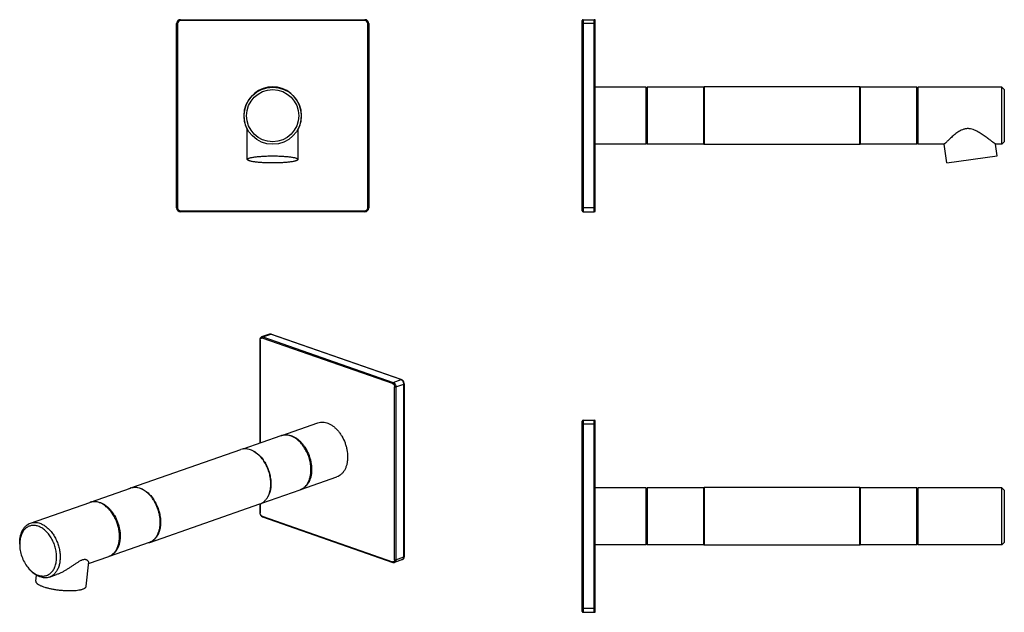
# Model space of a CAD drawing. Header units: millimetres. Extents: x -754 to -241, y 79 to 388.
import ezdxf

# ---------------------------------------------------------------- set-up
doc = ezdxf.new("R2010")
doc.units = ezdxf.units.MM
doc.header["$LTSCALE"] = 23.1
doc.layers.get('0').update_dxf_attribs({"linetype": 'CONTINUOUS'})

msp = doc.modelspace()

# ---------------------------------------------------------------- linework, layer by layer
at = {"color": 7, "linetype": 'CONTINUOUS'}
for p, q in [((-672.31, 289.52), (-672.31, 385.52)), ((-671.81, 385.52), (-672.31, 385.52)), ((-671.81, 385.52), (-671.81, 289.52)), ((-670.31, 387.52), (-670.31, 387.02)), ((-670.31, 387.52), (-574.31, 387.52)), ((-574.31, 387.02), (-670.31, 387.02)), ((-574.31, 387.02), (-574.31, 387.52)), ((-572.81, 289.52), (-572.81, 385.52)), ((-572.31, 385.52), (-572.81, 385.52)), ((-572.31, 385.52), (-572.31, 289.52)), ((-461.11, 288.02), (-461.11, 387.02)), ((-454.31, 385.52), (-461.11, 385.52)), ((-460.61, 387.52), (-460.61, 287.52)), ((-460.61, 387.52), (-454.81, 387.52)), ((-454.81, 287.52), (-454.81, 387.52)), ((-454.31, 288.02), (-454.31, 387.02)), ((-427.81, 352.42), (-454.31, 352.42)), ((-427.81, 322.62), (-427.81, 352.42)), ((-427.31, 352.02), (-427.81, 352.02)), ((-427.31, 352.42), (-427.31, 322.62)), ((-397.81, 352.42), (-427.31, 352.42)), ((-397.81, 352.42), (-397.64, 352.52)), ((-397.81, 322.62), (-397.81, 352.42)), ((-397.64, 352.52), (-397.64, 322.52)), ((-316.49, 352.52), (-397.64, 352.52)), ((-316.31, 352.42), (-316.49, 352.52)), ((-316.49, 322.52), (-316.49, 352.52)), ((-286.81, 352.42), (-316.31, 352.42)), ((-316.31, 352.42), (-316.31, 322.62)), ((-286.81, 322.62), (-286.81, 352.42)), ((-286.31, 352.02), (-286.81, 352.02)), ((-242.61, 352.42), (-286.31, 352.42)), ((-286.31, 352.42), (-286.31, 322.62)), ((-241.31, 351.12), (-242.61, 352.42)), ((-242.61, 322.62), (-242.61, 352.42)), ((-241.31, 351.12), (-241.31, 323.92)), ((-635.51, 314.74), (-635.51, 330.63)), ((-609.11, 314.74), (-609.11, 330.63)), ((-241.31, 323.92), (-242.61, 322.62)), ((-427.81, 322.62), (-454.31, 322.62)), ((-427.31, 323.02), (-427.81, 323.02)), ((-397.81, 322.62), (-427.31, 322.62)), ((-397.81, 322.62), (-397.64, 322.52)), ((-316.49, 322.52), (-397.64, 322.52)), ((-316.31, 322.62), (-316.49, 322.52)), ((-286.81, 322.62), (-316.31, 322.62)), ((-286.31, 323.02), (-286.81, 323.02)), ((-272.65, 322.62), (-286.31, 322.62)), ((-271.19, 312.9), (-272.56, 322.71)), ((-245.04, 316.58), (-245.9, 322.71)), ((-242.61, 322.62), (-245.79, 322.62)), ((-271.19, 312.9), (-245.04, 316.58)), ((-672.31, 289.52), (-671.81, 289.52)), ((-670.31, 288.02), (-670.31, 287.52)), ((-670.31, 288.02), (-574.31, 288.02)), ((-574.31, 287.52), (-670.31, 287.52)), ((-574.31, 287.52), (-574.31, 288.02)), ((-572.81, 289.52), (-572.31, 289.52)), ((-454.31, 289.52), (-461.11, 289.52)), ((-460.61, 287.52), (-454.81, 287.52)), ((-628.97, 220.81), (-628.97, 167.02)), ((-628.82, 220.69), (-628.82, 167.07)), ((-623.96, 223.76), (-628.06, 222.33)), ((-559.88, 198.06), (-627.76, 221.72)), ((-627.41, 222.31), (-623.3, 223.74)), ((-627.41, 222.31), (-559.52, 198.65)), ((-555.42, 200.08), (-623.3, 223.74)), ((-623.14, 223.75), (-555.26, 200.09)), ((-559.52, 198.65), (-555.42, 200.08)), ((-558.82, 106.31), (-558.82, 196.28)), ((-558.11, 196.28), (-554.01, 197.71)), ((-558.11, 196.28), (-558.11, 106.31)), ((-554.01, 107.74), (-554.01, 197.71)), ((-553.86, 197.84), (-553.86, 107.86)), ((-617.46, 171.03), (-598.72, 177.57)), ((-461.11, 79.42), (-461.11, 178.42)), ((-454.31, 176.92), (-461.11, 176.92)), ((-460.61, 178.92), (-460.61, 78.92)), ((-460.61, 178.92), (-454.81, 178.92)), ((-454.81, 78.92), (-454.81, 178.92)), ((-454.31, 79.42), (-454.31, 178.42)), ((-637.72, 163.97), (-617.81, 170.91)), ((-609.47, 168.85), (-609.45, 168.83)), ((-696.21, 143.69), (-638.83, 163.69)), ((-633.34, 163.37), (-633.89, 163.59)), ((-607.65, 142.89), (-588.91, 149.43)), ((-427.81, 143.82), (-454.31, 143.82)), ((-427.81, 114.02), (-427.81, 143.82)), ((-427.31, 143.82), (-427.31, 114.02)), ((-397.81, 143.82), (-427.31, 143.82)), ((-397.81, 143.82), (-397.64, 143.92)), ((-397.81, 114.02), (-397.81, 143.82)), ((-397.64, 143.92), (-397.64, 113.92)), ((-316.49, 143.92), (-397.64, 143.92)), ((-316.31, 143.82), (-316.49, 143.92)), ((-316.49, 113.92), (-316.49, 143.92)), ((-286.81, 143.82), (-316.31, 143.82)), ((-316.31, 143.82), (-316.31, 114.02)), ((-286.81, 114.02), (-286.81, 143.82)), ((-242.61, 143.82), (-286.31, 143.82)), ((-286.31, 143.82), (-286.31, 114.02)), ((-241.31, 142.52), (-242.61, 143.82)), ((-242.61, 114.02), (-242.61, 143.82)), ((-717.16, 136.28), (-696.3, 143.55)), ((-627.99, 135.8), (-608.01, 142.77)), ((-607.66, 142.9), (-607.64, 142.91)), ((-427.31, 143.42), (-427.81, 143.42)), ((-286.31, 143.42), (-286.81, 143.42)), ((-241.31, 142.52), (-241.31, 115.32)), ((-748.42, 125.39), (-717.52, 136.16)), ((-686.34, 115.36), (-628.95, 135.36)), ((-628.97, 135.36), (-628.97, 130.83)), ((-628.82, 135.42), (-628.82, 130.71)), ((-627.76, 128.93), (-559.88, 105.27)), ((-627.57, 128.58), (-559.69, 104.92)), ((-754.05, 114.35), (-754.05, 114.99)), ((-707.35, 108.14), (-686.49, 115.41)), ((-427.81, 114.02), (-454.31, 114.02)), ((-427.31, 114.42), (-427.81, 114.42)), ((-397.81, 114.02), (-427.31, 114.02)), ((-397.81, 114.02), (-397.64, 113.92)), ((-316.49, 113.92), (-397.64, 113.92)), ((-316.31, 114.02), (-316.49, 113.92)), ((-286.81, 114.02), (-316.31, 114.02)), ((-286.31, 114.42), (-286.81, 114.42)), ((-242.61, 114.02), (-286.31, 114.02)), ((-241.31, 115.32), (-242.61, 114.02)), ((-718.2, 104.36), (-707.71, 108.02)), ((-558.11, 106.31), (-554.01, 107.74)), ((-719.42, 92.45), (-718.12, 105.16)), ((-554.76, 106.34), (-558.87, 104.91)), ((-749.88, 102.39), (-749.48, 101.89)), ((-749.49, 101.92), (-749.47, 101.9)), ((-745.68, 95.13), (-745.37, 98.22)), ((-738.61, 97.25), (-734.8, 98.58)), ((-454.31, 80.92), (-461.11, 80.92)), ((-460.61, 78.92), (-454.81, 78.92))]:
    msp.add_line(p, q, dxfattribs=at)
for radius in [14.9, 13.6]:
    msp.add_circle((-622.31, 337.52), radius, dxfattribs=at)
for centre, radius, start, end in [((-670.31, 385.52), 2, 90, 180), ((-670.31, 385.52), 1.5, 90, 180), ((-574.31, 385.52), 2, 0, 90), ((-574.31, 385.52), 1.5, 0, 90), ((-460.61, 387.02), 0.5, 90, 180), ((-454.81, 387.02), 0.5, 0, 90), ((-622.31, 337.52), 15, 331.7432, 208.2568), ((-670.31, 289.52), 2, 180, 270), ((-670.31, 289.52), 1.5, 180, 270), ((-574.31, 289.52), 2, 270, 0), ((-574.31, 289.52), 1.5, 270, 360), ((-460.61, 288.02), 0.5, 180, 270), ((-454.81, 288.02), 0.5, 270, 360), ((-623.67, 222.92), 0.882, 102.3809, 109.2095), ((-623.59, 222.49), 1.33, 77.2871, 80.0241), ((-623.6, 222.42), 1.41, 70.7635, 77.2351), ((-623.21, 223.54), 0.221, 70.7963, 79.0593), ((-460.61, 178.42), 0.5, 90, 180), ((-454.81, 178.42), 0.5, 0, 90), ((-615.66, 164.72), 6.55, 105.9435, 109.2163), ((-615.3, 164.85), 6.55, 109.2162, 110.5454), ((-694.02, 137.41), 6.65, 110.4067, 118.3808), ((-694.04, 137.47), 6.59, 109.218, 110.3885), ((-610.16, 148.96), 6.55, 289.218, 292.489), ((-609.81, 149.08), 6.55, 287.6821, 289.2161), ((-715.36, 129.97), 6.55, 105.9557, 109.2155), ((-715.01, 130.1), 6.55, 109.2173, 110.5136), ((-715.81, 126.9), 9.7, 68.2994, 70.7678), ((-627.5, 128.79), 0.222, 241.6544, 250.7632), ((-737.55, 114.35), 16.5, 177.773, 180.0113), ((-688.52, 121.63), 6.63, 279.278, 288.0683), ((-688.51, 121.58), 6.59, 288.0754, 289.2179), ((-709.87, 114.21), 6.55, 289.2176, 292.487), ((-709.51, 114.33), 6.55, 287.3883, 289.2171), ((-736.86, 112.73), 16.63, 218.4308, 220.5267), ((-460.61, 79.42), 0.5, 180, 270), ((-454.81, 79.42), 0.5, 270, 360)]:
    msp.add_arc(centre, radius, start, end, dxfattribs=at)
for points, knots in [([(-245.79, 322.62), (-245.9, 322.71), (-246.33, 323.04), (-247.24, 323.75), (-248.61, 324.79), (-250.32, 326.06), (-251.93, 327.2), (-253.34, 328.12), (-254.48, 328.81), (-255.66, 329.46), (-256.92, 330.05), (-258.24, 330.52), (-259.4, 330.76), (-260.35, 330.81), (-261.06, 330.78), (-261.77, 330.67), (-262.68, 330.43), (-263.75, 329.99), (-264.94, 329.32), (-266.04, 328.57), (-267.06, 327.79), (-268, 327.01), (-269.13, 326.03), (-270.32, 324.91), (-271.48, 323.79), (-272.22, 323.05), (-272.56, 322.71), (-272.65, 322.62)], [0, 0, 0, 0, 0.013543, 0.051254, 0.106954, 0.174901, 0.251023, 0.291281, 0.332673, 0.375012, 0.418149, 0.461946, 0.50623, 0.528495, 0.550761, 0.572966, 0.595048, 0.638625, 0.681245, 0.722683, 0.762708, 0.801052, 0.837397, 0.902507, 0.95426, 0.98813, 1, 1, 1, 1]), ([(-635.51, 314.74), (-635.51, 314.77), (-635.5, 314.84), (-635.45, 314.93), (-635.37, 315.02), (-635.26, 315.11), (-635.11, 315.19), (-634.94, 315.28), (-634.73, 315.37), (-634.41, 315.48), (-633.92, 315.62), (-633.26, 315.77), (-632.49, 315.92), (-631.62, 316.05), (-630.66, 316.17), (-629.63, 316.27), (-628.52, 316.37), (-626.93, 316.47), (-624.86, 316.56), (-622.31, 316.59), (-619.77, 316.56), (-617.7, 316.47), (-616.11, 316.37), (-615, 316.27), (-613.97, 316.17), (-613.01, 316.05), (-612.14, 315.92), (-611.37, 315.77), (-610.71, 315.62), (-610.22, 315.48), (-609.89, 315.37), (-609.69, 315.28), (-609.52, 315.19), (-609.37, 315.11), (-609.26, 315.02), (-609.18, 314.93), (-609.13, 314.84), (-609.11, 314.77), (-609.11, 314.74)], [0, 0, 0, 0, 0.003373, 0.007125, 0.011532, 0.016765, 0.022921, 0.03005, 0.038178, 0.047314, 0.068593, 0.093792, 0.12273, 0.155169, 0.190826, 0.229379, 0.270473, 0.313727, 0.405076, 0.5, 0.594924, 0.686273, 0.729527, 0.770621, 0.809174, 0.844831, 0.87727, 0.906208, 0.931407, 0.952686, 0.961822, 0.96995, 0.977079, 0.983235, 0.988468, 0.992875, 0.996627, 1, 1, 1, 1]), ([(-609.11, 314.74), (-609.11, 314.71), (-609.13, 314.65), (-609.18, 314.55), (-609.26, 314.46), (-609.37, 314.38), (-609.52, 314.29), (-609.69, 314.2), (-609.89, 314.12), (-610.22, 314), (-610.71, 313.86), (-611.37, 313.71), (-612.14, 313.57), (-613.01, 313.43), (-613.97, 313.31), (-615, 313.21), (-616.11, 313.12), (-617.7, 313.01), (-619.77, 312.93), (-622.31, 312.89), (-624.86, 312.93), (-626.93, 313.01), (-628.52, 313.12), (-629.63, 313.21), (-630.66, 313.31), (-631.62, 313.43), (-632.49, 313.57), (-633.26, 313.71), (-633.92, 313.86), (-634.41, 314), (-634.73, 314.12), (-634.94, 314.2), (-635.11, 314.29), (-635.26, 314.38), (-635.37, 314.46), (-635.45, 314.55), (-635.5, 314.65), (-635.51, 314.71), (-635.51, 314.74)], [0, 0, 0, 0, 0.003373, 0.007125, 0.011532, 0.016765, 0.022921, 0.03005, 0.038178, 0.047314, 0.068593, 0.093792, 0.12273, 0.155169, 0.190826, 0.229379, 0.270473, 0.313727, 0.405076, 0.5, 0.594924, 0.686273, 0.729527, 0.770621, 0.809174, 0.844831, 0.87727, 0.906208, 0.931407, 0.952686, 0.961822, 0.96995, 0.977079, 0.983235, 0.988468, 0.992875, 0.996627, 1, 1, 1, 1]), ([(-628.06, 222.33), (-628.13, 222.3), (-628.27, 222.24), (-628.46, 222.11), (-628.61, 221.94), (-628.79, 221.68), (-628.93, 221.3), (-628.97, 220.98), (-628.97, 220.81)], [0, 0, 0, 0, 0.119444, 0.23931, 0.360108, 0.482539, 0.73455, 1, 1, 1, 1]), ([(-628.82, 220.69), (-628.84, 220.69), (-628.88, 220.71), (-628.93, 220.74), (-628.96, 220.77), (-628.97, 220.8), (-628.97, 220.81)], [0, 0, 0, 0, 0.33545, 0.60935, 0.824559, 1, 1, 1, 1]), ([(-628.82, 220.69), (-628.82, 220.86), (-628.79, 221.11), (-628.65, 221.4), (-628.52, 221.58), (-628.35, 221.7), (-628.17, 221.77), (-627.96, 221.78), (-627.83, 221.75), (-627.76, 221.72)], [0, 0, 0, 0, 0.29237, 0.423061, 0.54362, 0.656825, 0.767205, 0.880054, 1, 1, 1, 1]), ([(-628.06, 222.33), (-627.96, 222.36), (-627.74, 222.4), (-627.51, 222.35), (-627.41, 222.31)], [0, 0, 0, 0, 0.483636, 1, 1, 1, 1]), ([(-627.41, 222.31), (-627.46, 222.3), (-627.55, 222.23), (-627.66, 222.09), (-627.74, 221.91), (-627.76, 221.79), (-627.76, 221.72)], [0, 0, 0, 0, 0.218525, 0.469506, 0.737411, 1, 1, 1, 1]), ([(-623.36, 223.8), (-623.46, 223.82), (-623.66, 223.83), (-623.87, 223.79), (-623.96, 223.76)], [0, 0, 0, 0, 0.501756, 1, 1, 1, 1]), ([(-623.3, 223.74), (-623.4, 223.78), (-623.58, 223.82), (-623.77, 223.81), (-623.86, 223.79)], [0, 0, 0, 0, 0.515473, 1, 1, 1, 1]), ([(-623.17, 223.76), (-623.19, 223.76), (-623.24, 223.76), (-623.28, 223.75), (-623.3, 223.74)], [0, 0, 0, 0, 0.484852, 1, 1, 1, 1]), ([(-555.42, 200.08), (-555.4, 200.09), (-555.34, 200.1), (-555.28, 200.09), (-555.26, 200.09)], [0, 0, 0, 0, 0.516387, 1, 1, 1, 1]), ([(-555.29, 200.03), (-555.3, 200.03), (-555.34, 200.05), (-555.39, 200.07), (-555.42, 200.08)], [0, 0, 0, 0, 0.253964, 1, 1, 1, 1]), ([(-554.01, 197.71), (-554.01, 197.95), (-554.08, 198.44), (-554.3, 199), (-554.56, 199.4), (-554.84, 199.74), (-555.1, 199.94), (-555.29, 200.03)], [0, 0, 0, 0, 0.258943, 0.524118, 0.653099, 0.77653, 1, 1, 1, 1]), ([(-553.86, 197.84), (-553.86, 198.08), (-553.93, 198.56), (-554.18, 199.12), (-554.45, 199.51), (-554.69, 199.76), (-554.96, 199.96), (-555.16, 200.05), (-555.26, 200.09)], [0, 0, 0, 0, 0.256816, 0.516843, 0.643772, 0.766708, 0.885282, 1, 1, 1, 1]), ([(-559.88, 198.06), (-559.88, 198.12), (-559.86, 198.25), (-559.78, 198.43), (-559.67, 198.57), (-559.57, 198.63), (-559.52, 198.65)], [0, 0, 0, 0, 0.262589, 0.530494, 0.781475, 1, 1, 1, 1]), ([(-559.88, 198.06), (-559.73, 198.01), (-559.51, 197.87), (-559.28, 197.62), (-559.06, 197.31), (-558.87, 196.86), (-558.82, 196.48), (-558.82, 196.28)], [0, 0, 0, 0, 0.218369, 0.340803, 0.469879, 0.737599, 1, 1, 1, 1]), ([(-559.52, 198.65), (-559.32, 198.58), (-559.04, 198.4), (-558.73, 198.06), (-558.44, 197.65), (-558.19, 197.05), (-558.11, 196.54), (-558.11, 196.28)], [0, 0, 0, 0, 0.218372, 0.340804, 0.469879, 0.737595, 1, 1, 1, 1]), ([(-558.11, 196.28), (-558.16, 196.27), (-558.28, 196.24), (-558.46, 196.23), (-558.65, 196.24), (-558.76, 196.27), (-558.82, 196.28)], [0, 0, 0, 0, 0.232386, 0.5, 0.767614, 1, 1, 1, 1]), ([(-553.86, 197.84), (-553.86, 197.83), (-553.87, 197.8), (-553.9, 197.77), (-553.95, 197.74), (-553.99, 197.72), (-554.01, 197.71)], [0, 0, 0, 0, 0.175441, 0.39065, 0.66455, 1, 1, 1, 1]), ([(-598.72, 177.57), (-598.32, 177.7), (-597.48, 177.91), (-596.17, 177.97), (-594.83, 177.79), (-593.47, 177.37), (-592.12, 176.73), (-590.8, 175.86), (-589.53, 174.8), (-588.33, 173.55), (-587.23, 172.14), (-585.88, 170.06), (-584.81, 167.77), (-584.03, 165.35), (-583.47, 162.92), (-583.28, 161.05), (-583.28, 159.82)], [0, 0, 0, 0, 0.047601, 0.096176, 0.146581, 0.199471, 0.255264, 0.31414, 0.376066, 0.440826, 0.508058, 0.577282, 0.71926, 0.790871, 0.861974, 1, 1, 1, 1]), ([(-617.46, 171.03), (-617.06, 171.17), (-616.22, 171.38), (-614.91, 171.44), (-613.57, 171.26), (-612.21, 170.84), (-610.86, 170.19), (-609.54, 169.33), (-608.27, 168.27), (-607.07, 167.02), (-605.97, 165.61), (-604.62, 163.53), (-603.55, 161.23), (-602.77, 158.82), (-602.2, 156.39), (-602.02, 154.52), (-602.02, 153.29)], [0, 0, 0, 0, 0.047601, 0.096176, 0.146581, 0.199471, 0.255264, 0.314141, 0.376067, 0.440827, 0.508059, 0.577283, 0.719261, 0.790871, 0.861975, 1, 1, 1, 1]), ([(-612.52, 170.66), (-612.93, 170.83), (-613.77, 171.09), (-615.03, 171.29), (-616.27, 171.28), (-617.07, 171.13), (-617.46, 171.02)], [0, 0, 0, 0, 0.264962, 0.517973, 0.761778, 1, 1, 1, 1]), ([(-602.37, 153.17), (-602.37, 154.08), (-602.51, 155.93), (-603.08, 158.69), (-604.01, 161.37), (-605.26, 163.89), (-606.54, 165.81), (-607.69, 167.18), (-609.39, 168.91), (-611.07, 170.09), (-612.52, 170.66)], [0, 0, 0, 0, 0.12863, 0.261321, 0.395455, 0.528284, 0.657177, 0.719458, 0.779947, 1, 1, 1, 1]), ([(-609.45, 168.83), (-608.92, 168.42), (-607.88, 167.49), (-606.48, 165.87), (-605.24, 164.02), (-604.19, 162), (-603.35, 159.85), (-602.73, 157.63), (-602.37, 155.39), (-602.3, 153.9), (-602.3, 153.16)], [0, 0, 0, 0, 0.114151, 0.234415, 0.359585, 0.488119, 0.618262, 0.748161, 0.875977, 1, 1, 1, 1]), ([(-633.89, 163.59), (-634.31, 163.73), (-635.15, 163.96), (-636.42, 164.1), (-637.66, 164.02), (-638.45, 163.82), (-638.83, 163.69)], [0, 0, 0, 0, 0.263741, 0.516127, 0.760248, 1, 1, 1, 1]), ([(-623.29, 145.83), (-623.29, 146.74), (-623.42, 148.59), (-623.99, 151.33), (-624.9, 154.01), (-626.13, 156.53), (-627.4, 158.45), (-628.54, 159.82), (-630.23, 161.58), (-631.9, 162.77), (-633.34, 163.37)], [0, 0, 0, 0, 0.128365, 0.260769, 0.394651, 0.527325, 0.656207, 0.718545, 0.779135, 1, 1, 1, 1]), ([(-633.22, 163.32), (-631.79, 162.73), (-630.13, 161.54), (-628.45, 159.8), (-627.32, 158.43), (-626.06, 156.53), (-624.84, 154.02), (-623.93, 151.36), (-623.37, 148.64), (-623.23, 146.8), (-623.23, 145.9)], [0, 0, 0, 0, 0.220862, 0.281453, 0.343791, 0.472673, 0.605348, 0.73923, 0.871634, 1, 1, 1, 1]), ([(-583.28, 159.82), (-583.28, 159.2), (-583.34, 157.99), (-583.63, 156.23), (-584.1, 154.61), (-584.75, 153.14), (-585.57, 151.86), (-586.55, 150.79), (-587.66, 149.96), (-588.49, 149.57), (-588.91, 149.43)], [0, 0, 0, 0, 0.147768, 0.289121, 0.423374, 0.550291, 0.670178, 0.783959, 0.893197, 1, 1, 1, 1]), ([(-602.02, 153.29), (-602.02, 152.67), (-602.08, 151.46), (-602.37, 149.7), (-602.84, 148.07), (-603.49, 146.61), (-604.31, 145.33), (-605.29, 144.26), (-606.4, 143.43), (-607.23, 143.04), (-607.65, 142.89)], [0, 0, 0, 0, 0.147769, 0.289121, 0.423375, 0.550291, 0.670178, 0.783959, 0.893197, 1, 1, 1, 1]), ([(-607.64, 142.91), (-607.24, 143.08), (-606.46, 143.5), (-605.42, 144.35), (-604.51, 145.42), (-603.74, 146.69), (-603.13, 148.12), (-602.7, 149.7), (-602.43, 151.4), (-602.37, 152.57), (-602.37, 153.17)], [0, 0, 0, 0, 0.106635, 0.216157, 0.330411, 0.450724, 0.577854, 0.712016, 0.852948, 1, 1, 1, 1]), ([(-602.3, 153.16), (-602.31, 152.84), (-602.36, 151.6), (-602.55, 150.35), (-602.78, 149.46)], [0, 0, 0, 0, 0.259168, 1, 1, 1, 1]), ([(-680.86, 125.81), (-680.86, 127.04), (-681.05, 128.9), (-681.61, 131.34), (-682.39, 133.75), (-683.47, 136.04), (-684.81, 138.13), (-685.92, 139.54), (-687.11, 140.79), (-688.38, 141.85), (-689.7, 142.71), (-691.05, 143.36), (-692.41, 143.77), (-693.76, 143.95), (-695.07, 143.89), (-695.9, 143.69), (-696.3, 143.55)], [0, 0, 0, 0, 0.138026, 0.209129, 0.28074, 0.422718, 0.491942, 0.559174, 0.623934, 0.68586, 0.744736, 0.800529, 0.853419, 0.903824, 0.952399, 1, 1, 1, 1]), ([(-696.21, 143.69), (-695.83, 143.82), (-695.04, 144.02), (-693.8, 144.1), (-692.53, 143.96), (-691.69, 143.73), (-691.28, 143.58)], [0, 0, 0, 0, 0.239752, 0.483873, 0.736259, 1, 1, 1, 1]), ([(-691.28, 143.58), (-690.55, 143.33), (-689.49, 142.81), (-688.17, 141.91), (-686.85, 140.81), (-685.3, 139.16), (-683.7, 136.86), (-682.39, 134.28), (-681.42, 131.52), (-680.81, 128.68), (-680.67, 126.77), (-680.67, 125.83)], [0, 0, 0, 0, 0.10503, 0.160938, 0.219034, 0.341177, 0.469946, 0.603004, 0.737605, 0.870858, 1, 1, 1, 1]), ([(-624.85, 139.02), (-624.59, 139.5), (-624.01, 140.79), (-623.42, 143.08), (-623.29, 144.89), (-623.29, 145.83)], [0, 0, 0, 0, 0.230478, 0.601151, 1, 1, 1, 1]), ([(-623.23, 145.9), (-623.23, 145.27), (-623.35, 142.95), (-623.97, 140.62), (-624.79, 139.14)], [0, 0, 0, 0, 0.269948, 1, 1, 1, 1]), ([(-628.95, 135.36), (-628.53, 135.51), (-627.71, 135.89), (-626.6, 136.72), (-625.63, 137.77), (-625.09, 138.59), (-624.85, 139.02)], [0, 0, 0, 0, 0.237766, 0.480818, 0.733753, 1, 1, 1, 1]), ([(-717.16, 136.28), (-716.76, 136.42), (-715.93, 136.62), (-714.61, 136.68), (-713.27, 136.5), (-711.91, 136.09), (-710.56, 135.44), (-709.24, 134.58), (-707.97, 133.52), (-706.78, 132.27), (-705.67, 130.86), (-704.33, 128.77), (-703.25, 126.48), (-702.47, 124.07), (-701.91, 121.63), (-701.72, 119.77), (-701.72, 118.54)], [0, 0, 0, 0, 0.047601, 0.096176, 0.146581, 0.199471, 0.255264, 0.31414, 0.376066, 0.440826, 0.508057, 0.577282, 0.71926, 0.790871, 0.861974, 1, 1, 1, 1]), ([(-712.61, 136.05), (-713, 136.19), (-713.76, 136.4), (-714.93, 136.55), (-716.07, 136.52), (-716.81, 136.37), (-717.16, 136.27)], [0, 0, 0, 0, 0.263238, 0.515856, 0.760383, 1, 1, 1, 1]), ([(-707.36, 108.15), (-707.11, 108.25), (-706.63, 108.49), (-705.95, 108.93), (-705.31, 109.46), (-704.51, 110.28), (-703.64, 111.52), (-702.86, 113.25), (-702.33, 115.21), (-702.06, 117.34), (-702.07, 119.59), (-702.34, 121.9), (-702.88, 124.22), (-703.67, 126.48), (-704.69, 128.63), (-705.91, 130.61), (-707.09, 132.1), (-708.1, 133.15), (-709.59, 134.51), (-711.01, 135.43), (-712.22, 135.91)], [0, 0, 0, 0, 0.023882, 0.048049, 0.07268, 0.09793, 0.150718, 0.207176, 0.26752, 0.331566, 0.398805, 0.468488, 0.539701, 0.611433, 0.682642, 0.752316, 0.819543, 0.852013, 0.88361, 1, 1, 1, 1]), ([(-702.47, 114.75), (-702.26, 115.57), (-701.99, 117.31), (-701.99, 120), (-702.39, 122.78), (-703.18, 125.54), (-704.31, 128.17), (-705.76, 130.57), (-707.45, 132.64), (-708.76, 133.8), (-709.44, 134.29)], [0, 0, 0, 0, 0.116313, 0.240082, 0.369224, 0.501105, 0.632829, 0.761516, 0.884574, 1, 1, 1, 1]), ([(-628.97, 130.83), (-628.97, 130.59), (-628.89, 130.11), (-628.65, 129.55), (-628.38, 129.16), (-628.14, 128.91), (-627.87, 128.71), (-627.67, 128.62), (-627.57, 128.58)], [0, 0, 0, 0, 0.256816, 0.516843, 0.643772, 0.766708, 0.885282, 1, 1, 1, 1]), ([(-628.97, 130.83), (-628.97, 130.82), (-628.96, 130.79), (-628.93, 130.76), (-628.88, 130.73), (-628.84, 130.71), (-628.82, 130.71)], [0, 0, 0, 0, 0.175441, 0.39065, 0.66455, 1, 1, 1, 1]), ([(-627.76, 128.93), (-627.91, 128.98), (-628.12, 129.12), (-628.36, 129.37), (-628.57, 129.68), (-628.76, 130.13), (-628.82, 130.52), (-628.82, 130.71)], [0, 0, 0, 0, 0.218369, 0.340803, 0.469879, 0.737599, 1, 1, 1, 1]), ([(-627.76, 128.93), (-627.76, 128.89), (-627.75, 128.82), (-627.72, 128.73), (-627.67, 128.65), (-627.63, 128.61), (-627.6, 128.6)], [0, 0, 0, 0, 0.28616, 0.547554, 0.783509, 1, 1, 1, 1]), ([(-754.05, 114.99), (-754.05, 115.61), (-753.99, 116.82), (-753.7, 118.58), (-753.23, 120.21), (-752.58, 121.67), (-751.76, 122.95), (-750.78, 124.02), (-749.67, 124.85), (-748.84, 125.24), (-748.42, 125.39)], [0, 0, 0, 0, 0.147767, 0.289121, 0.423374, 0.550291, 0.670178, 0.783959, 0.893197, 1, 1, 1, 1]), ([(-744.43, 123.74), (-744.73, 123.85), (-745.33, 124.02), (-746.24, 124.17), (-747.13, 124.19), (-748, 124.1), (-748.84, 123.88), (-749.63, 123.55), (-750.38, 123.11), (-751.08, 122.55), (-751.71, 121.89), (-752.48, 120.87), (-753.25, 119.34), (-753.84, 117.25), (-754.01, 115.76), (-754.04, 114.99)], [0, 0, 0, 0, 0.061585, 0.121, 0.178643, 0.235014, 0.290694, 0.346313, 0.402502, 0.459856, 0.518893, 0.580031, 0.709537, 0.849692, 1, 1, 1, 1]), ([(-748.42, 125.39), (-748.04, 125.52), (-747.25, 125.71), (-746.02, 125.79), (-744.76, 125.65), (-743.93, 125.43), (-743.51, 125.28)], [0, 0, 0, 0, 0.239751, 0.483873, 0.736259, 1, 1, 1, 1]), ([(-744.43, 98.25), (-744.12, 98.14), (-743.51, 97.96), (-742.57, 97.82), (-741.65, 97.8), (-740.75, 97.91), (-739.89, 98.15), (-739.08, 98.52), (-738.31, 99), (-737.61, 99.6), (-736.97, 100.32), (-736.41, 101.13), (-735.93, 102.04), (-735.38, 103.39), (-734.93, 105.27), (-734.75, 107.69), (-734.95, 110.23), (-735.49, 112.8), (-736.23, 114.89), (-736.98, 116.49), (-737.82, 118.01), (-739.01, 119.74), (-740.67, 121.5), (-742.47, 122.87), (-743.78, 123.51), (-744.43, 123.74)], [0, 0, 0, 0, 0.027325, 0.053659, 0.079194, 0.104171, 0.128869, 0.153587, 0.178624, 0.204255, 0.230714, 0.258185, 0.286795, 0.316616, 0.379857, 0.447613, 0.518952, 0.592563, 0.666918, 0.703894, 0.740462, 0.811595, 0.879068, 0.94198, 1, 1, 1, 1]), ([(-743.51, 125.28), (-742.91, 125.07), (-741.7, 124.51), (-740.01, 123.33), (-738.41, 121.83), (-736.96, 120.05), (-735.69, 118.03), (-734.62, 115.83), (-733.8, 113.51), (-733.24, 111.12), (-732.96, 108.75), (-732.97, 106.44), (-733.26, 104.26), (-733.83, 102.27), (-734.67, 100.52), (-735.6, 99.28), (-736.44, 98.47), (-737.12, 97.97), (-737.84, 97.55), (-738.35, 97.34), (-738.61, 97.25)], [0, 0, 0, 0, 0.055892, 0.115793, 0.179582, 0.246767, 0.316581, 0.388067, 0.460154, 0.531733, 0.601728, 0.669169, 0.733269, 0.79351, 0.849736, 0.902241, 0.927372, 0.951921, 0.976065, 1, 1, 1, 1]), ([(-686.49, 115.41), (-686.07, 115.56), (-685.24, 115.95), (-684.13, 116.78), (-683.15, 117.85), (-682.33, 119.13), (-681.68, 120.59), (-681.21, 122.22), (-680.92, 123.98), (-680.86, 125.19), (-680.86, 125.81)], [0, 0, 0, 0, 0.106803, 0.216041, 0.329822, 0.449709, 0.576626, 0.710879, 0.852232, 1, 1, 1, 1]), ([(-680.67, 125.83), (-680.67, 125.2), (-680.73, 123.98), (-681.02, 122.21), (-681.49, 120.57), (-682.15, 119.1), (-682.97, 117.81), (-683.96, 116.74), (-685.08, 115.9), (-685.91, 115.51), (-686.34, 115.36)], [0, 0, 0, 0, 0.147768, 0.289121, 0.423374, 0.550291, 0.670178, 0.783959, 0.893197, 1, 1, 1, 1]), ([(-701.72, 118.54), (-701.72, 117.92), (-701.78, 116.7), (-702.07, 114.95), (-702.54, 113.32), (-703.19, 111.85), (-704.01, 110.58), (-704.99, 109.51), (-706.1, 108.68), (-706.93, 108.29), (-707.35, 108.14)], [0, 0, 0, 0, 0.147768, 0.28912, 0.423374, 0.550291, 0.670178, 0.783959, 0.893197, 1, 1, 1, 1]), ([(-754.05, 114.35), (-754.05, 113.29), (-753.85, 111.14), (-753.02, 108), (-751.72, 105.03), (-750.54, 103.22), (-749.88, 102.39)], [0, 0, 0, 0, 0.245927, 0.5, 0.754073, 1, 1, 1, 1]), ([(-554.76, 106.34), (-554.69, 106.36), (-554.56, 106.43), (-554.37, 106.56), (-554.21, 106.73), (-554.04, 106.98), (-553.9, 107.37), (-553.86, 107.69), (-553.86, 107.86)], [0, 0, 0, 0, 0.119444, 0.23931, 0.360108, 0.482539, 0.73455, 1, 1, 1, 1]), ([(-554.76, 106.34), (-554.71, 106.36), (-554.6, 106.41), (-554.39, 106.56), (-554.18, 106.84), (-554.04, 107.26), (-554.01, 107.57), (-554.01, 107.74)], [0, 0, 0, 0, 0.107006, 0.216452, 0.449714, 0.710774, 1, 1, 1, 1]), ([(-554.01, 107.74), (-553.99, 107.74), (-553.95, 107.76), (-553.9, 107.79), (-553.87, 107.82), (-553.86, 107.85), (-553.86, 107.86)], [0, 0, 0, 0, 0.33545, 0.60935, 0.824559, 1, 1, 1, 1]), ([(-718.06, 104.8), (-718.05, 104.86), (-718.06, 104.98), (-718.1, 105.16), (-718.19, 105.35), (-718.32, 105.54), (-718.49, 105.73), (-718.7, 105.91), (-718.96, 106.08), (-719.28, 106.22), (-719.64, 106.32), (-720.06, 106.38), (-720.54, 106.37), (-721.07, 106.27), (-721.64, 106.1), (-722.25, 105.84), (-722.88, 105.52), (-723.52, 105.14), (-724.17, 104.73), (-725.06, 104.14), (-726.18, 103.37), (-727.54, 102.44), (-728.93, 101.52), (-730.35, 100.66), (-731.8, 99.86), (-733.28, 99.15), (-734.29, 98.75), (-734.8, 98.57)], [0, 0, 0, 0, 0.008714, 0.018213, 0.028721, 0.040378, 0.053282, 0.067518, 0.083198, 0.100491, 0.119664, 0.141102, 0.165275, 0.192601, 0.223236, 0.256942, 0.293184, 0.331348, 0.3709, 0.411438, 0.494399, 0.578796, 0.663835, 0.748972, 0.83373, 0.917606, 1, 1, 1, 1]), ([(-718.18, 104.5), (-718.14, 104.54), (-718.09, 104.64), (-718.06, 104.75), (-718.06, 104.8)], [0, 0, 0, 0, 0.500781, 1, 1, 1, 1]), ([(-558.82, 106.31), (-558.82, 106.13), (-558.85, 105.88), (-558.98, 105.59), (-559.12, 105.42), (-559.28, 105.29), (-559.47, 105.22), (-559.68, 105.22), (-559.81, 105.25), (-559.88, 105.27)], [0, 0, 0, 0, 0.29237, 0.423061, 0.54362, 0.656825, 0.767205, 0.880054, 1, 1, 1, 1]), ([(-559.69, 104.92), (-559.72, 104.93), (-559.77, 104.96), (-559.83, 105.05), (-559.87, 105.15), (-559.88, 105.23), (-559.88, 105.27)], [0, 0, 0, 0, 0.215607, 0.449123, 0.710449, 1, 1, 1, 1]), ([(-559.69, 104.92), (-559.56, 104.87), (-559.28, 104.82), (-559, 104.86), (-558.87, 104.91)], [0, 0, 0, 0, 0.503552, 1, 1, 1, 1]), ([(-558.11, 106.31), (-558.11, 106.14), (-558.14, 105.83), (-558.29, 105.41), (-558.49, 105.13), (-558.7, 104.98), (-558.81, 104.93), (-558.87, 104.91)], [0, 0, 0, 0, 0.289226, 0.550286, 0.783548, 0.892994, 1, 1, 1, 1]), ([(-558.82, 106.31), (-558.76, 106.29), (-558.65, 106.26), (-558.46, 106.25), (-558.28, 106.26), (-558.16, 106.29), (-558.11, 106.31)], [0, 0, 0, 0, 0.232386, 0.5, 0.767614, 1, 1, 1, 1]), ([(-743.51, 97.35), (-744.06, 97.54), (-745.15, 98.04), (-746.42, 98.87), (-747.4, 99.68), (-748.38, 100.59), (-749.06, 101.35), (-749.48, 101.89)], [0, 0, 0, 0, 0.228182, 0.471225, 0.598375, 0.729056, 1, 1, 1, 1]), ([(-749.47, 101.9), (-749.11, 101.47), (-748.34, 100.67), (-746.73, 99.33), (-745.37, 98.57), (-744.43, 98.25)], [0, 0, 0, 0, 0.270104, 0.52752, 1, 1, 1, 1]), ([(-745.68, 95.13), (-745.69, 95.05), (-745.68, 94.87), (-745.59, 94.61), (-745.43, 94.34), (-745.2, 94.08), (-744.9, 93.81), (-744.53, 93.55), (-744.09, 93.28), (-743.59, 93.02), (-743.03, 92.76), (-742.18, 92.42), (-740.98, 92.01), (-739.4, 91.57), (-737.68, 91.18), (-735.84, 90.84), (-733.92, 90.57), (-731.98, 90.37), (-730.05, 90.24), (-728.17, 90.19), (-726.39, 90.22), (-724.75, 90.33), (-723.71, 90.46), (-723.22, 90.54)], [0, 0, 0, 0, 0.010538, 0.021883, 0.034673, 0.049334, 0.066115, 0.085146, 0.106471, 0.130079, 0.155919, 0.183906, 0.24586, 0.31486, 0.389576, 0.468507, 0.550034, 0.632467, 0.714094, 0.793223, 0.868228, 0.9376, 1, 1, 1, 1]), ([(-738.61, 97.25), (-738.99, 97.12), (-739.77, 96.92), (-741, 96.84), (-742.27, 96.98), (-743.1, 97.21), (-743.51, 97.35)], [0, 0, 0, 0, 0.239751, 0.483873, 0.736259, 1, 1, 1, 1]), ([(-723.22, 90.54), (-722.94, 90.58), (-722.42, 90.68), (-721.68, 90.86), (-721.03, 91.06), (-720.49, 91.29), (-720.05, 91.55), (-719.72, 91.82), (-719.53, 92.08), (-719.45, 92.29), (-719.43, 92.39), (-719.42, 92.45)], [0, 0, 0, 0, 0.188729, 0.359008, 0.510025, 0.641449, 0.75365, 0.848112, 0.928139, 0.96463, 1, 1, 1, 1])]:
    msp.add_open_spline(points, degree=3, knots=knots, dxfattribs=at)

doc.saveas('drawing.dxf')
